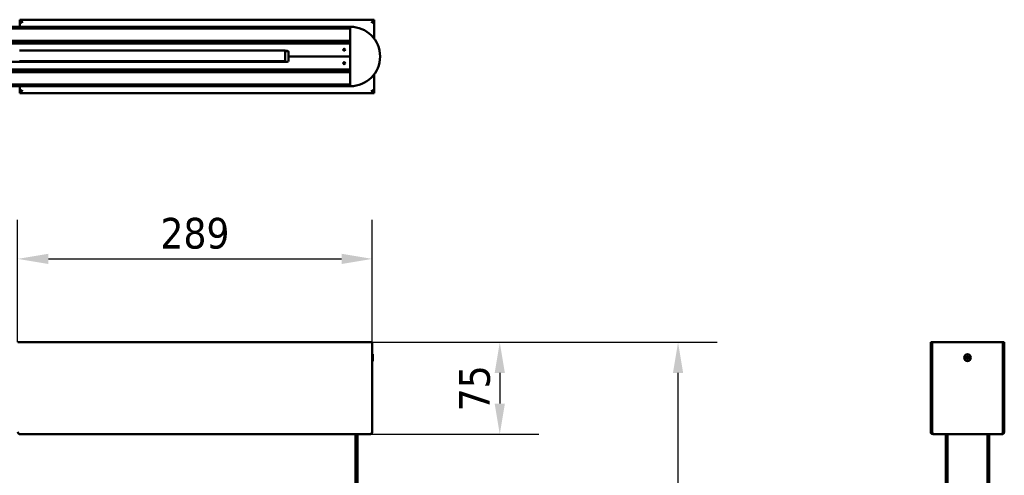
# Model space of a CAD drawing. Header units: millimetres. Extents: x 460 to 2336, y 1062 to 2601.
# Tile 9 of 9: x 1533 to 2336, y 2230 to 2601. Entities that reach past the tile are written whole.
import ezdxf

# ---------------------------------------------------------------- set-up
doc = ezdxf.new("R2010")
doc.units = ezdxf.units.MM
doc.header["$LTSCALE"] = 10
doc.layers.add('Quota (ISO)', color=7, linetype='Continuous', lineweight=25)
doc.layers.add('Visibile (ISO)', color=7, linetype='Continuous', lineweight=50)
doc.styles.add('Testo nota (ISO)', font='tahoma.ttf')
doc.dimstyles.new('PENTA', dxfattribs={"dimscale": 10, "dimtxt": 2.5, "dimasz": 2.5, "dimexe": 3.175, "dimexo": 0, "dimgap": 0.762, "dimtad": 1, "dimrnd": 1e-08, "dimtxsty": 'Testo nota (ISO)', "dimcen": 0.09, "dimdle": 10, "dimclrd": 256, "dimclre": 256, "dimclrt": 256, "dimazin": 2, "dimtfac": 0.8, "dimtmove": 0, "dimatfit": 3, "dimfxl": 1, "dimtolj": 1, "dimlwd": -1, "dimlwe": -1, "dimarcsym": 0})

# ---------------------------------------------------------------- blocks, each defined once
blk = doc.blocks.new('*D44')
at = {"layer": 'Defpoints', "color": 0, "transparency": 16777216}
for p in [(1820.78, 2338.07), (1818.78, 2263.07), (1924.76, 2263.07)]:
    blk.add_point(p, dxfattribs=at)
at = {"layer": 'Quota (ISO)', "transparency": 16777216}
for p, q in [((1820.78, 2338.07), (1956.51, 2338.07)), ((1924.76, 2313.07), (1924.76, 2288.07)), ((1818.78, 2263.07), (1956.51, 2263.07))]:
    blk.add_line(p, q, dxfattribs=at)
for points in [[(1920.59, 2313.07), (1928.92, 2313.07), (1924.76, 2338.07)], [(1920.59, 2288.07), (1928.92, 2288.07), (1924.76, 2263.07)]]:
    blk.add_solid(points, dxfattribs=at)
at = {"layer": 'Quota (ISO)', "transparency": 16777216, "insert": (1904.38, 2300.57), "char_height": 25, "attachment_point": 5, "rotation": 90, "style": 'Testo nota (ISO)'}
blk.add_mtext('\\A1;75', dxfattribs=at)
blk = doc.blocks.new('*D45')
at = {"layer": 'Defpoints', "color": 0, "transparency": 16777216}
for p in [(1820.78, 2406.08), (1531.78, 2338.07), (1820.78, 2338.07)]:
    blk.add_point(p, dxfattribs=at)
at = {"layer": 'Quota (ISO)', "transparency": 16777216}
for p, q in [((1531.78, 2338.07), (1531.78, 2437.83)), ((1820.78, 2338.07), (1820.78, 2437.83)), ((1556.78, 2406.08), (1795.78, 2406.08))]:
    blk.add_line(p, q, dxfattribs=at)
for points in [[(1556.78, 2410.24), (1556.78, 2401.91), (1531.78, 2406.08)], [(1795.78, 2410.24), (1795.78, 2401.91), (1820.78, 2406.08)]]:
    blk.add_solid(points, dxfattribs=at)
at = {"layer": 'Quota (ISO)', "transparency": 16777216, "insert": (1676.28, 2426.77), "char_height": 25, "attachment_point": 5, "style": 'Testo nota (ISO)'}
blk.add_mtext('\\A1;289', dxfattribs=at)
blk = doc.blocks.new('*D47')
at = {"layer": 'Defpoints', "color": 0, "transparency": 16777216}
for p in [(1676.28, 2338.07), (2070.05, 2338.07), (1098.94, 1420.13)]:
    blk.add_point(p, dxfattribs=at)
at = {"layer": 'Quota (ISO)', "transparency": 16777216}
for p, q in [((1676.28, 2338.07), (2101.8, 2338.07)), ((2070.05, 1445.13), (2070.05, 2313.07)), ((1098.94, 1420.13), (2101.8, 1420.13))]:
    blk.add_line(p, q, dxfattribs=at)
for points in [[(2065.88, 2313.07), (2074.21, 2313.07), (2070.05, 2338.07)], [(2065.88, 1445.13), (2074.21, 1445.13), (2070.05, 1420.13)]]:
    blk.add_solid(points, dxfattribs=at)
at = {"layer": 'Quota (ISO)', "transparency": 16777216, "insert": (2049.41, 1879.1), "char_height": 25, "width": 417.2148, "attachment_point": 5, "rotation": 90, "style": 'Testo nota (ISO)'}
blk.add_mtext('\\A1;H MAX 300', dxfattribs=at)

msp = doc.modelspace()

# ---------------------------------------------------------------- linework, layer by layer
at = {"layer": 'Visibile (ISO)'}
for p, q in [((1533.433, 2600.069), (1533.433, 2601.069)), ((1533.433, 2601.069), (1822.433, 2601.069)), ((1822.433, 2600.069), (1822.433, 2601.069)), ((792.933, 2595.319), (1802.933, 2595.319)), ((1802.933, 2593.923), (792.933, 2593.923)), ((1534.143, 2599.819), (1533.433, 2599.819)), ((1533.433, 2595.319), (1533.433, 2599.819)), ((1535.433, 2598.471), (1535.433, 2599.069)), ((1802.933, 2595.319), (1802.933, 2595.119)), ((1802.933, 2595.119), (1802.933, 2594.123)), ((1802.933, 2595.069), (1802.933, 2547.069)), ((1820.433, 2599.069), (1820.433, 2598.471)), ((1821.723, 2599.819), (1822.433, 2599.819)), ((1822.433, 2599.819), (1822.433, 2585.484)), ((792.933, 2583.714), (1802.933, 2583.714)), ((1802.933, 2582.059), (792.933, 2582.059)), ((793.933, 2581.579), (1801.933, 2581.579)), ((1650.683, 2581.579), (1650.683, 2582.059)), ((1653.183, 2581.579), (1653.183, 2582.059)), ((1802.933, 2581.819), (1793.131, 2581.733)), ((1798.67, 2576.441), (1797.193, 2576.454)), ((1802.933, 2583.514), (1802.933, 2582.259)), ((1533.281, 2575.819), (1537.74, 2575.819)), ((1537.74, 2575.819), (1541.684, 2575.819)), ((1541.684, 2575.819), (1545.655, 2575.819)), ((1545.655, 2575.819), (1549.65, 2575.819)), ((1549.65, 2575.819), (1553.669, 2575.819)), ((1553.669, 2575.819), (1557.26, 2575.819)), ((1557.26, 2575.819), (1560.867, 2575.819)), ((1560.867, 2575.819), (1564.49, 2575.819)), ((1564.49, 2575.819), (1567.218, 2575.819)), ((1567.218, 2575.819), (1569.953, 2575.819)), ((1569.953, 2575.819), (1575.26, 2575.819)), ((1575.26, 2575.819), (1580.536, 2575.819)), ((1580.536, 2575.819), (1583.162, 2575.819)), ((1583.162, 2575.819), (1585.779, 2575.819)), ((1585.779, 2575.819), (1588.386, 2575.819)), ((1588.386, 2575.819), (1590.985, 2575.819)), ((1590.985, 2575.819), (1595.123, 2575.819)), ((1595.123, 2575.819), (1599.234, 2575.819)), ((1599.234, 2575.819), (1603.317, 2575.819)), ((1603.317, 2575.819), (1607.371, 2575.819)), ((1607.371, 2575.819), (1611.393, 2575.819)), ((1611.393, 2575.819), (1615.472, 2575.819)), ((1615.472, 2575.819), (1619.513, 2575.819)), ((1619.513, 2575.819), (1623.514, 2575.819)), ((1623.514, 2575.819), (1627.474, 2575.819)), ((1627.474, 2575.819), (1629.437, 2575.819)), ((1629.437, 2575.819), (1631.389, 2575.819)), ((1631.389, 2575.819), (1634.708, 2575.819)), ((1634.708, 2575.819), (1637.992, 2575.819)), ((1637.992, 2575.819), (1641.238, 2575.819)), ((1641.238, 2575.819), (1644.445, 2575.819)), ((1644.445, 2575.819), (1647.612, 2575.819)), ((1647.612, 2575.819), (1650.738, 2575.819)), ((1650.738, 2575.819), (1653.821, 2575.819)), ((1653.821, 2575.819), (1656.9, 2575.819)), ((1656.9, 2575.819), (1659.932, 2575.819)), ((1659.932, 2575.819), (1662.915, 2575.819)), ((1662.915, 2575.819), (1665.847, 2575.819)), ((1665.847, 2575.819), (1667.298, 2575.819)), ((1667.298, 2575.819), (1668.736, 2575.819)), ((1668.736, 2575.819), (1670.152, 2575.819)), ((1670.152, 2575.819), (1671.555, 2575.819)), ((1671.555, 2575.819), (1673.64, 2575.819)), ((1673.64, 2575.819), (1675.693, 2575.819)), ((1675.693, 2575.819), (1677.715, 2575.819)), ((1677.715, 2575.819), (1679.705, 2575.819)), ((1679.705, 2575.819), (1682.05, 2575.819)), ((1682.05, 2575.819), (1684.347, 2575.819)), ((1684.347, 2575.819), (1686.597, 2575.819)), ((1686.597, 2575.819), (1688.797, 2575.819)), ((1688.797, 2575.819), (1690.949, 2575.819)), ((1690.949, 2575.819), (1693.052, 2575.819)), ((1693.052, 2575.819), (1695.105, 2575.819)), ((1695.105, 2575.819), (1697.108, 2575.819)), ((1697.108, 2575.819), (1699.061, 2575.819)), ((1699.061, 2575.819), (1700.963, 2575.819)), ((1700.963, 2575.819), (1702.812, 2575.819)), ((1702.812, 2575.819), (1704.61, 2575.819)), ((1704.61, 2575.819), (1706.359, 2575.819)), ((1706.359, 2575.819), (1708.059, 2575.819)), ((1708.059, 2575.819), (1709.709, 2575.819)), ((1709.709, 2575.819), (1711.312, 2575.819)), ((1711.312, 2575.819), (1712.559, 2575.819)), ((1712.559, 2575.819), (1713.775, 2575.819)), ((1713.775, 2575.819), (1714.962, 2575.819)), ((1714.962, 2575.819), (1715.829, 2575.819)), ((1715.829, 2575.819), (1716.68, 2575.819)), ((1716.68, 2575.819), (1717.52, 2575.819)), ((1717.52, 2575.819), (1718.344, 2575.819)), ((1718.344, 2575.819), (1719.781, 2575.819)), ((1719.781, 2575.819), (1721.167, 2575.819)), ((1721.167, 2575.819), (1722.502, 2575.819)), ((1722.502, 2575.819), (1723.789, 2575.819)), ((1723.789, 2575.819), (1725.027, 2575.819)), ((1725.027, 2575.819), (1725.777, 2575.819)), ((1725.777, 2575.819), (1726.509, 2575.819)), ((1726.509, 2575.819), (1727.224, 2575.819)), ((1727.224, 2575.819), (1727.921, 2575.819)), ((1727.921, 2575.819), (1729.264, 2575.819)), ((1729.264, 2575.819), (1730.514, 2575.819)), ((1730.514, 2575.819), (1731.703, 2575.819)), ((1731.703, 2575.819), (1732.834, 2575.819)), ((1732.834, 2575.819), (1733.908, 2575.819)), ((1733.908, 2575.819), (1734.928, 2575.819)), ((1734.928, 2575.819), (1735.896, 2575.819)), ((1735.896, 2575.819), (1736.453, 2575.819)), ((1736.453, 2575.819), (1736.992, 2575.819)), ((1736.992, 2575.819), (1738.019, 2575.819)), ((1738.019, 2575.819), (1738.981, 2575.819)), ((1738.981, 2575.819), (1739.881, 2575.819)), ((1739.881, 2575.819), (1740.723, 2575.819)), ((1740.723, 2575.819), (1741.381, 2575.819)), ((1741.381, 2575.819), (1742.004, 2575.819)), ((1742.004, 2575.819), (1742.59, 2575.819)), ((1742.59, 2575.819), (1743.009, 2575.819)), ((1743.009, 2575.819), (1743.408, 2575.819)), ((1743.408, 2575.819), (1744.156, 2575.819)), ((1744.156, 2575.819), (1744.748, 2575.819)), ((1744.748, 2575.819), (1745.294, 2575.819)), ((1745.294, 2575.819), (1745.797, 2575.819)), ((1745.797, 2575.819), (1746.143, 2575.819)), ((1746.143, 2575.819), (1746.469, 2575.819)), ((1746.469, 2575.819), (1746.783, 2575.819)), ((1746.783, 2575.819), (1747.077, 2575.819)), ((1747.077, 2575.819), (1747.602, 2575.819)), ((1747.602, 2575.819), (1748.058, 2575.819)), ((1748.058, 2575.819), (1748.454, 2575.819)), ((1748.454, 2575.819), (1748.793, 2575.819)), ((1748.793, 2575.819), (1748.983, 2575.819)), ((1748.983, 2575.819), (1749.154, 2575.819)), ((1749.154, 2575.819), (1749.316, 2575.819)), ((1749.316, 2575.819), (1749.458, 2575.819)), ((1749.458, 2575.819), (1749.677, 2575.819)), ((1749.677, 2575.819), (1749.769, 2575.819)), ((1749.769, 2575.819), (1749.843, 2575.819)), ((1749.843, 2575.819), (1749.913, 2575.819)), ((1751.433, 2575.579), (1749.913, 2575.579)), ((1749.933, 2567.319), (1749.933, 2575.579)), ((1751.774, 2575.519), (1749.933, 2575.519)), ((1752.433, 2571.079), (1752.433, 2574.579)), ((1802.933, 2571.079), (1752.433, 2571.079)), ((1802.933, 2571.079), (1752.433, 2571.079)), ((1752.433, 2571.079), (1752.433, 2567.579)), ((793.933, 2560.579), (1801.933, 2560.579)), ((1751.433, 2566.579), (1388.433, 2566.579)), ((1533.281, 2567.319), (1537.74, 2567.319)), ((1537.74, 2567.319), (1541.684, 2567.319)), ((1541.684, 2567.319), (1545.655, 2567.319)), ((1545.655, 2567.319), (1549.65, 2567.319)), ((1549.65, 2567.319), (1553.669, 2567.319)), ((1553.669, 2567.319), (1557.26, 2567.319)), ((1557.26, 2567.319), (1560.867, 2567.319)), ((1560.867, 2567.319), (1564.49, 2567.319)), ((1564.49, 2567.319), (1567.218, 2567.319)), ((1567.218, 2567.319), (1569.953, 2567.319)), ((1569.953, 2567.319), (1575.26, 2567.319)), ((1575.26, 2567.319), (1580.536, 2567.319)), ((1580.536, 2567.319), (1583.162, 2567.319)), ((1583.162, 2567.319), (1585.779, 2567.319)), ((1585.779, 2567.319), (1588.386, 2567.319)), ((1588.386, 2567.319), (1590.985, 2567.319)), ((1590.985, 2567.319), (1595.123, 2567.319)), ((1595.123, 2567.319), (1599.234, 2567.319)), ((1599.234, 2567.319), (1603.317, 2567.319)), ((1603.317, 2567.319), (1607.371, 2567.319)), ((1607.371, 2567.319), (1611.393, 2567.319)), ((1611.393, 2567.319), (1615.472, 2567.319)), ((1615.472, 2567.319), (1619.513, 2567.319)), ((1619.513, 2567.319), (1623.514, 2567.319)), ((1623.514, 2567.319), (1627.474, 2567.319)), ((1627.474, 2567.319), (1629.437, 2567.319)), ((1629.437, 2567.319), (1631.389, 2567.319)), ((1631.389, 2567.319), (1634.708, 2567.319)), ((1634.708, 2567.319), (1637.992, 2567.319)), ((1637.992, 2567.319), (1641.238, 2567.319)), ((1641.238, 2567.319), (1644.445, 2567.319)), ((1644.445, 2567.319), (1647.612, 2567.319)), ((1647.612, 2567.319), (1650.738, 2567.319)), ((1650.738, 2567.319), (1653.821, 2567.319)), ((1653.821, 2567.319), (1656.9, 2567.319)), ((1656.9, 2567.319), (1659.932, 2567.319)), ((1659.932, 2567.319), (1662.915, 2567.319)), ((1662.915, 2567.319), (1665.847, 2567.319)), ((1665.847, 2567.319), (1667.298, 2567.319)), ((1667.298, 2567.319), (1668.736, 2567.319)), ((1668.736, 2567.319), (1670.152, 2567.319)), ((1670.152, 2567.319), (1671.555, 2567.319)), ((1671.555, 2567.319), (1673.64, 2567.319)), ((1673.64, 2567.319), (1675.693, 2567.319)), ((1675.693, 2567.319), (1677.715, 2567.319)), ((1677.715, 2567.319), (1679.705, 2567.319)), ((1679.705, 2567.319), (1682.05, 2567.319)), ((1682.05, 2567.319), (1684.347, 2567.319)), ((1684.347, 2567.319), (1686.597, 2567.319)), ((1684.933, 2566.579), (1684.933, 2567.319)), ((1684.933, 2566.619), (1686.097, 2566.619)), ((1686.597, 2567.319), (1688.797, 2567.319)), ((1686.933, 2567.069), (1706.433, 2567.069)), ((1688.797, 2567.319), (1690.949, 2567.319)), ((1690.949, 2567.319), (1693.052, 2567.319)), ((1693.052, 2567.319), (1695.105, 2567.319)), ((1695.105, 2567.319), (1697.108, 2567.319)), ((1697.108, 2567.319), (1699.061, 2567.319)), ((1699.061, 2567.319), (1700.963, 2567.319)), ((1700.963, 2567.319), (1702.812, 2567.319)), ((1702.812, 2567.319), (1704.61, 2567.319)), ((1704.61, 2567.319), (1706.359, 2567.319)), ((1706.359, 2567.319), (1708.059, 2567.319)), ((1707.268, 2566.619), (1707.933, 2566.619)), ((1707.933, 2567.319), (1707.933, 2566.579)), ((1708.059, 2567.319), (1709.709, 2567.319)), ((1709.709, 2567.319), (1711.312, 2567.319)), ((1711.312, 2567.319), (1712.559, 2567.319)), ((1712.559, 2567.319), (1713.775, 2567.319)), ((1713.775, 2567.319), (1714.962, 2567.319)), ((1714.962, 2567.319), (1715.829, 2567.319)), ((1715.829, 2567.319), (1716.68, 2567.319)), ((1716.68, 2567.319), (1717.52, 2567.319)), ((1717.52, 2567.319), (1718.344, 2567.319)), ((1718.344, 2567.319), (1719.781, 2567.319)), ((1719.781, 2567.319), (1721.167, 2567.319)), ((1721.167, 2567.319), (1722.502, 2567.319)), ((1722.502, 2567.319), (1723.789, 2567.319)), ((1723.789, 2567.319), (1725.027, 2567.319)), ((1725.027, 2567.319), (1725.777, 2567.319)), ((1725.777, 2567.319), (1726.509, 2567.319)), ((1726.509, 2567.319), (1727.224, 2567.319)), ((1727.224, 2567.319), (1727.921, 2567.319)), ((1727.921, 2567.319), (1729.264, 2567.319)), ((1729.264, 2567.319), (1730.514, 2567.319)), ((1730.514, 2567.319), (1731.703, 2567.319)), ((1731.703, 2567.319), (1732.834, 2567.319)), ((1732.834, 2567.319), (1733.908, 2567.319)), ((1733.908, 2567.319), (1734.928, 2567.319)), ((1734.928, 2567.319), (1735.896, 2567.319)), ((1735.896, 2567.319), (1736.453, 2567.319)), ((1736.453, 2567.319), (1736.992, 2567.319)), ((1736.992, 2567.319), (1738.019, 2567.319)), ((1738.019, 2567.319), (1738.981, 2567.319)), ((1738.981, 2567.319), (1739.881, 2567.319)), ((1739.881, 2567.319), (1740.723, 2567.319)), ((1740.723, 2567.319), (1741.381, 2567.319)), ((1741.381, 2567.319), (1742.004, 2567.319)), ((1742.004, 2567.319), (1742.59, 2567.319)), ((1742.59, 2567.319), (1743.009, 2567.319)), ((1742.933, 2567.319), (1742.933, 2566.579)), ((1742.933, 2566.619), (1751.713, 2566.619)), ((1743.009, 2567.319), (1743.408, 2567.319)), ((1743.408, 2567.319), (1744.156, 2567.319)), ((1744.156, 2567.319), (1744.748, 2567.319)), ((1744.748, 2567.319), (1745.294, 2567.319)), ((1745.294, 2567.319), (1745.797, 2567.319)), ((1745.797, 2567.319), (1746.143, 2567.319)), ((1746.143, 2567.319), (1746.469, 2567.319)), ((1746.469, 2567.319), (1746.783, 2567.319)), ((1746.783, 2567.319), (1747.077, 2567.319)), ((1747.077, 2567.319), (1747.602, 2567.319)), ((1747.602, 2567.319), (1748.058, 2567.319)), ((1748.058, 2567.319), (1748.454, 2567.319)), ((1748.454, 2567.319), (1748.793, 2567.319)), ((1748.793, 2567.319), (1748.983, 2567.319)), ((1748.983, 2567.319), (1749.154, 2567.319)), ((1749.154, 2567.319), (1749.316, 2567.319)), ((1749.316, 2567.319), (1749.458, 2567.319)), ((1749.458, 2567.319), (1749.677, 2567.319)), ((1749.677, 2567.319), (1749.769, 2567.319)), ((1749.769, 2567.319), (1749.843, 2567.319)), ((1749.843, 2567.319), (1749.933, 2567.319)), ((1793.131, 2560.404), (1802.933, 2560.319)), ((1798.673, 2565.696), (1797.19, 2565.683)), ((792.933, 2560.079), (1802.933, 2560.079)), ((1802.933, 2558.423), (792.933, 2558.423)), ((1802.933, 2559.879), (1802.933, 2558.623)), ((1822.433, 2556.653), (1822.433, 2542.319)), ((792.933, 2548.214), (1802.933, 2548.214)), ((1802.933, 2546.819), (792.933, 2546.819)), ((1533.433, 2542.319), (1533.433, 2546.819)), ((1802.933, 2548.014), (1802.933, 2547.019)), ((1802.933, 2547.019), (1802.933, 2546.819)), ((1534.143, 2542.319), (1533.433, 2542.319)), ((1533.433, 2542.069), (1533.433, 2541.069)), ((1822.433, 2541.069), (1533.433, 2541.069)), ((1535.433, 2543.069), (1535.433, 2543.666)), ((1820.433, 2543.666), (1820.433, 2543.069)), ((1821.723, 2542.319), (1822.433, 2542.319)), ((1822.433, 2542.069), (1822.433, 2541.069)), ((1531.783, 2338.071), (1820.783, 2338.071)), ((1820.783, 2338.071), (1820.783, 2265.071)), ((2275.979, 2338.071), (2275.979, 2338.071)), ((2275.979, 2338.071), (2275.979, 2265.071)), ((2276.979, 2338.071), (2275.979, 2338.071)), ((2276.979, 2338.071), (2275.979, 2338.071)), ((2276.979, 2338.071), (2276.979, 2338.071)), ((2276.979, 2265.071), (2276.979, 2338.071)), ((2277.229, 2338.071), (2334.729, 2338.071)), ((2334.729, 2338.071), (2277.229, 2338.071)), ((2277.229, 2265.071), (2277.229, 2338.071)), ((2277.229, 2338.071), (2277.229, 2338.071)), ((2334.729, 2338.071), (2334.729, 2265.071)), ((2334.729, 2338.071), (2334.729, 2338.071)), ((2334.979, 2338.071), (2335.979, 2338.071)), ((2334.979, 2265.071), (2334.979, 2338.071)), ((2334.979, 2338.071), (2334.979, 2338.071)), ((2334.979, 2338.071), (2335.979, 2338.071)), ((2335.979, 2265.071), (2335.979, 2338.071)), ((2335.979, 2338.071), (2335.979, 2338.071)), ((1820.783, 2328.139), (1820.964, 2328.321)), ((1820.964, 2328.321), (1820.964, 2322.821)), ((1821.211, 2328.321), (1820.964, 2328.321)), ((1821.211, 2328.321), (1821.211, 2322.821)), ((1820.783, 2323.003), (1820.964, 2322.821)), ((1821.211, 2322.821), (1820.964, 2322.821)), ((2304.377, 2326.016), (2305.422, 2325.519)), ((2304.462, 2325.981), (2305.252, 2325.765)), ((2304.585, 2326.479), (2305.649, 2326.024)), ((2305.353, 2325.989), (2304.668, 2326.438)), ((2305.072, 2324.177), (2305.527, 2325.241)), ((2305.562, 2324.945), (2305.112, 2324.26)), ((2305.534, 2323.969), (2306.031, 2325.014)), ((2305.569, 2324.054), (2305.786, 2324.844)), ((2306.424, 2327.174), (2305.927, 2326.129)), ((2306.389, 2327.089), (2306.173, 2326.298)), ((2307.373, 2324.664), (2306.309, 2325.119)), ((2306.396, 2326.197), (2306.846, 2326.882)), ((2306.886, 2326.965), (2306.432, 2325.901)), ((2307.582, 2325.126), (2306.537, 2325.623)), ((2306.605, 2325.154), (2307.29, 2324.704)), ((2307.497, 2325.161), (2306.706, 2325.378)), ((2276.979, 2265.071), (2275.979, 2265.071)), ((2277.229, 2265.071), (2277.229, 2265.071)), ((2277.229, 2265.071), (2277.229, 2265.071)), ((2277.979, 2263.071), (2277.979, 2263.322)), ((2333.979, 2263.071), (2333.979, 2263.322)), ((2334.729, 2265.071), (2334.729, 2265.071)), ((2334.729, 2265.071), (2334.729, 2265.071)), ((2334.979, 2265.071), (2335.979, 2265.071)), ((1533.783, 2263.071), (1818.783, 2263.071)), ((1807.183, 2263.071), (1807.183, 1833.676)), ((1808.683, 2263.071), (1808.683, 1833.663)), ((2277.979, 2263.071), (2278.576, 2263.071)), ((2278.576, 2263.071), (2333.382, 2263.071)), ((2288.229, 2263.071), (2288.229, 1853.714)), ((2289.729, 2263.071), (2289.729, 1853.714)), ((2322.229, 2263.071), (2322.229, 1833.714)), ((2323.729, 2263.071), (2323.729, 1833.714)), ((2333.382, 2263.071), (2333.979, 2263.071))]:
    msp.add_line(p, q, dxfattribs=at)
for centre, radius in [((1797.933, 2576.579), 0.75), ((1797.933, 2565.579), 0.75), ((2305.979, 2325.571), 2.75)]:
    msp.add_circle(centre, radius, dxfattribs=at)
for centre, radius, start, end in [((1802.933, 2571.069), 24.25, 270, 90), ((1706.433, 2581.319), 1, 15.070062, 47.731416), ((1793.133, 2581.533), 0.2, 90.5, 166.840973), ((1801.933, 2580.579), 1, 0, 90), ((1751.433, 2574.579), 1, 0, 90), ((1751.433, 2574.559), 1, 0, 73.739795), ((1686.933, 2566.069), 1, 90, 149.33617), ((1706.433, 2566.069), 1, 30.66383, 90), ((1719.433, 2571.069), 9, 204.624318, 209.926517), ((1719.433, 2571.069), 5.1, 227.332075, 241.689705), ((1719.433, 2571.069), 4.2, 243.234499, 296.765501), ((1719.433, 2571.069), 5.1, 298.310295, 312.667925), ((1719.433, 2571.069), 9, 330.073483, 335.375682), ((1751.433, 2567.579), 1, 270, 0), ((1793.133, 2560.604), 0.2, 187.334082, 269.5), ((1801.933, 2561.579), 1, 270, 0), ((2305.979, 2325.571), 0.752, 146.318511, 165.102842), ((2305.329, 2325.326), 0.215, 336.842922, 64.578431), ((2305.979, 2325.571), 0.752, 236.318511, 255.102842), ((2305.733, 2326.221), 0.215, 246.842922, 334.578431), ((2306.225, 2324.921), 0.215, 66.842922, 154.578431), ((2305.979, 2325.571), 0.752, 56.318511, 75.102842), ((2306.629, 2325.817), 0.215, 156.842922, 244.578431), ((2305.979, 2325.571), 0.752, 326.318511, 345.102842)]:
    msp.add_arc(centre, radius, start, end, dxfattribs=at)
for points, knots in [([(1533.433, 2601.069), (1533.684, 2601.069), (1534.151, 2600.592), (1534.673, 2599.983), (1534.918, 2599.698), (1535.175, 2599.383), (1535.433, 2599.069)], [-1, -1, -1, -1, -0.3191123, -0.3191123, -0.3191123, 0, 0, 0, 0]), ([(1820.433, 2599.069), (1821.023, 2599.79), (1821.618, 2600.52), (1822.044, 2600.867), (1822.201, 2600.995), (1822.333, 2601.069), (1822.433, 2601.069)], [-1, -1, -1, -1, -0.26855542, -0.26855542, -0.26855542, 0, 0, 0, 0]), ([(1535.433, 2599.069), (1534.733, 2599.496), (1534.023, 2599.933), (1533.603, 2600.043), (1533.539, 2600.06), (1533.482, 2600.069), (1533.433, 2600.069)], [0, 0, 0, 0, 0.8674926, 0.8674926, 0.8674926, 1, 1, 1, 1]), ([(1534.462, 2599.069), (1534.17, 2599.251), (1533.915, 2599.416), (1533.727, 2599.55), (1533.684, 2599.581), (1533.645, 2599.609), (1533.61, 2599.636)], [-0.65276121, -0.65276121, -0.65276121, -0.65276121, -0.32056572, -0.32056572, -0.32056572, -0.24458239, -0.24458239, -0.24458239, -0.24458239]), ([(1822.433, 2600.069), (1822.112, 2600.069), (1821.446, 2599.684), (1820.752, 2599.263), (1820.646, 2599.199), (1820.54, 2599.134), (1820.433, 2599.069)], [0, 0, 0, 0, 0.8674926, 0.8674926, 0.8674926, 1, 1, 1, 1]), ([(1822.255, 2599.636), (1822.077, 2599.499), (1821.776, 2599.302), (1821.424, 2599.082), (1821.417, 2599.077), (1821.41, 2599.073), (1821.403, 2599.069)], [-0.74529904, -0.74529904, -0.74529904, -0.74529904, -0.34579722, -0.34579722, -0.34579722, -0.33798356, -0.33798356, -0.33798356, -0.33798356]), ([(1533.433, 2542.069), (1533.741, 2542.069), (1534.33, 2542.403), (1534.943, 2542.771), (1535.104, 2542.868), (1535.268, 2542.968), (1535.433, 2543.069)], [0, 0, 0, 0, 0.7915777, 0.7915777, 0.7915777, 1, 1, 1, 1]), ([(1535.433, 2543.069), (1534.868, 2542.378), (1534.297, 2541.674), (1533.864, 2541.305), (1533.692, 2541.159), (1533.543, 2541.069), (1533.433, 2541.069)], [-1, -1, -1, -1, -0.2834953, -0.2834953, -0.2834953, 0, 0, 0, 0]), ([(1533.61, 2542.501), (1533.788, 2542.638), (1534.089, 2542.835), (1534.441, 2543.056), (1534.448, 2543.06), (1534.455, 2543.064), (1534.462, 2543.069)], [-0.74529904, -0.74529904, -0.74529904, -0.74529904, -0.34579722, -0.34579722, -0.34579722, -0.33798356, -0.33798356, -0.33798356, -0.33798356]), ([(1820.433, 2543.069), (1821.132, 2542.641), (1821.843, 2542.204), (1822.262, 2542.094), (1822.327, 2542.077), (1822.384, 2542.069), (1822.433, 2542.069)], [0, 0, 0, 0, 0.8674926, 0.8674926, 0.8674926, 1, 1, 1, 1]), ([(1822.433, 2541.069), (1822.181, 2541.069), (1821.714, 2541.546), (1821.192, 2542.154), (1820.948, 2542.439), (1820.69, 2542.754), (1820.433, 2543.069)], [-1, -1, -1, -1, -0.3191123, -0.3191123, -0.3191123, 0, 0, 0, 0]), ([(1821.403, 2543.069), (1821.695, 2542.886), (1821.95, 2542.721), (1822.138, 2542.587), (1822.181, 2542.557), (1822.22, 2542.528), (1822.255, 2542.501)], [-0.65276121, -0.65276121, -0.65276121, -0.65276121, -0.32056572, -0.32056572, -0.32056572, -0.24458239, -0.24458239, -0.24458239, -0.24458239]), ([(2304.462, 2325.981), (2304.457, 2325.982), (2304.45, 2325.985), (2304.435, 2325.99), (2304.424, 2325.995), (2304.402, 2326.004), (2304.388, 2326.011), (2304.377, 2326.016)], [0.034954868, 0.034954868, 0.034954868, 0.034954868, 0.038019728, 0.038019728, 0.041814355, 0.041814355, 0.045660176, 0.045660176, 0.045660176, 0.045660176]), ([(2304.585, 2326.479), (2304.597, 2326.474), (2304.611, 2326.467), (2304.632, 2326.457), (2304.643, 2326.452), (2304.658, 2326.444), (2304.664, 2326.441), (2304.668, 2326.438)], [0.015311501, 0.015311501, 0.015311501, 0.015311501, 0.019157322, 0.019157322, 0.022951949, 0.022951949, 0.026016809, 0.026016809, 0.026016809, 0.026016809]), ([(2305.072, 2324.177), (2305.077, 2324.189), (2305.083, 2324.203), (2305.093, 2324.224), (2305.099, 2324.236), (2305.106, 2324.25), (2305.11, 2324.256), (2305.112, 2324.26)], [0.015311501, 0.015311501, 0.015311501, 0.015311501, 0.019157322, 0.019157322, 0.022951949, 0.022951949, 0.026016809, 0.026016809, 0.026016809, 0.026016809]), ([(2305.49, 2325.664), (2305.528, 2325.649), (2305.563, 2325.626), (2305.611, 2325.584), (2305.631, 2325.562), (2305.664, 2325.514), (2305.679, 2325.488), (2305.698, 2325.435), (2305.706, 2325.406), (2305.712, 2325.347), (2305.711, 2325.319), (2305.704, 2325.255), (2305.692, 2325.214), (2305.674, 2325.178)], [0.167227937, 0.167227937, 0.167227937, 0.167227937, 0.179801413, 0.179801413, 0.188242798, 0.188242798, 0.196684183, 0.196684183, 0.205125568, 0.205125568, 0.213566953, 0.213566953, 0.226140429, 0.226140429, 0.226140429, 0.226140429]), ([(2305.569, 2324.054), (2305.568, 2324.049), (2305.566, 2324.042), (2305.56, 2324.027), (2305.555, 2324.016), (2305.546, 2323.994), (2305.54, 2323.98), (2305.534, 2323.969)], [0.034954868, 0.034954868, 0.034954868, 0.034954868, 0.038019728, 0.038019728, 0.041814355, 0.041814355, 0.045660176, 0.045660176, 0.045660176, 0.045660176]), ([(2306.072, 2326.06), (2306.057, 2326.023), (2306.034, 2325.987), (2305.991, 2325.939), (2305.97, 2325.919), (2305.922, 2325.886), (2305.896, 2325.872), (2305.843, 2325.852), (2305.814, 2325.845), (2305.755, 2325.838), (2305.726, 2325.839), (2305.662, 2325.847), (2305.622, 2325.858), (2305.586, 2325.876)], [0.167227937, 0.167227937, 0.167227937, 0.167227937, 0.179801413, 0.179801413, 0.188242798, 0.188242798, 0.196684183, 0.196684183, 0.205125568, 0.205125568, 0.213566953, 0.213566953, 0.226140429, 0.226140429, 0.226140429, 0.226140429]), ([(2305.886, 2325.083), (2305.901, 2325.12), (2305.924, 2325.155), (2305.967, 2325.203), (2305.988, 2325.223), (2306.036, 2325.257), (2306.063, 2325.271), (2306.115, 2325.291), (2306.145, 2325.298), (2306.203, 2325.304), (2306.232, 2325.304), (2306.296, 2325.296), (2306.336, 2325.284), (2306.372, 2325.266)], [0.167227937, 0.167227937, 0.167227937, 0.167227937, 0.179801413, 0.179801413, 0.188242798, 0.188242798, 0.196684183, 0.196684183, 0.205125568, 0.205125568, 0.213566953, 0.213566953, 0.226140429, 0.226140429, 0.226140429, 0.226140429]), ([(2306.468, 2325.478), (2306.431, 2325.494), (2306.395, 2325.516), (2306.347, 2325.559), (2306.327, 2325.58), (2306.294, 2325.628), (2306.28, 2325.655), (2306.26, 2325.707), (2306.253, 2325.737), (2306.246, 2325.795), (2306.247, 2325.824), (2306.255, 2325.888), (2306.266, 2325.928), (2306.284, 2325.964)], [0.167227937, 0.167227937, 0.167227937, 0.167227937, 0.179801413, 0.179801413, 0.188242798, 0.188242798, 0.196684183, 0.196684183, 0.205125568, 0.205125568, 0.213566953, 0.213566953, 0.226140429, 0.226140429, 0.226140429, 0.226140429]), ([(2306.389, 2327.089), (2306.39, 2327.093), (2306.392, 2327.1), (2306.398, 2327.115), (2306.403, 2327.127), (2306.412, 2327.148), (2306.418, 2327.162), (2306.424, 2327.174)], [0.034954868, 0.034954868, 0.034954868, 0.034954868, 0.038019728, 0.038019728, 0.041814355, 0.041814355, 0.045660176, 0.045660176, 0.045660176, 0.045660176]), ([(2306.886, 2326.965), (2306.881, 2326.953), (2306.875, 2326.939), (2306.865, 2326.918), (2306.86, 2326.907), (2306.852, 2326.893), (2306.849, 2326.887), (2306.846, 2326.882)], [0.015311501, 0.015311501, 0.015311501, 0.015311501, 0.019157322, 0.019157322, 0.022951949, 0.022951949, 0.026016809, 0.026016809, 0.026016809, 0.026016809]), ([(2307.373, 2324.664), (2307.361, 2324.669), (2307.347, 2324.675), (2307.326, 2324.685), (2307.315, 2324.691), (2307.3, 2324.698), (2307.295, 2324.702), (2307.29, 2324.704)], [0.015311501, 0.015311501, 0.015311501, 0.015311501, 0.019157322, 0.019157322, 0.022951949, 0.022951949, 0.026016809, 0.026016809, 0.026016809, 0.026016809]), ([(2307.497, 2325.161), (2307.501, 2325.16), (2307.508, 2325.158), (2307.523, 2325.152), (2307.535, 2325.147), (2307.556, 2325.138), (2307.57, 2325.132), (2307.582, 2325.126)], [0.034954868, 0.034954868, 0.034954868, 0.034954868, 0.038019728, 0.038019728, 0.041814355, 0.041814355, 0.045660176, 0.045660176, 0.045660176, 0.045660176]), ([(1531.783, 2265.071), (1532.034, 2264.281), (1532.501, 2263.605), (1533.023, 2263.292), (1533.268, 2263.146), (1533.525, 2263.071), (1533.783, 2263.071)], [-1, -1, -1, -1, -0.3191123, -0.3191123, -0.3191123, 0, 0, 0, 0]), ([(1818.783, 2263.071), (1819.373, 2263.071), (1819.967, 2263.482), (1820.394, 2264.197), (1820.551, 2264.459), (1820.683, 2264.76), (1820.783, 2265.071)], [-1, -1, -1, -1, -0.26855542, -0.26855542, -0.26855542, 0, 0, 0, 0]), ([(1820.605, 2264.248), (1820.427, 2263.854), (1820.126, 2263.535), (1819.774, 2263.334), (1819.767, 2263.33), (1819.76, 2263.326), (1819.753, 2263.322)], [-0.74529904, -0.74529904, -0.74529904, -0.74529904, -0.34579722, -0.34579722, -0.34579722, -0.33798356, -0.33798356, -0.33798356, -0.33798356]), ([(2277.979, 2263.071), (2277.289, 2263.071), (2276.585, 2263.438), (2276.216, 2264.128), (2276.07, 2264.4), (2275.979, 2264.724), (2275.979, 2265.071)], [-1, -1, -1, -1, -0.2834953, -0.2834953, -0.2834953, 0, 0, 0, 0]), ([(2277.412, 2264.248), (2277.548, 2263.854), (2277.745, 2263.535), (2277.966, 2263.334), (2277.97, 2263.33), (2277.975, 2263.326), (2277.979, 2263.322)], [-0.74529904, -0.74529904, -0.74529904, -0.74529904, -0.34579722, -0.34579722, -0.34579722, -0.33798356, -0.33798356, -0.33798356, -0.33798356]), ([(2335.979, 2265.071), (2335.979, 2264.281), (2335.502, 2263.605), (2334.894, 2263.293), (2334.608, 2263.146), (2334.294, 2263.071), (2333.979, 2263.071)], [-1, -1, -1, -1, -0.3191123, -0.3191123, -0.3191123, 0, 0, 0, 0]), ([(2333.979, 2263.322), (2334.161, 2263.485), (2334.327, 2263.72), (2334.461, 2264.027), (2334.491, 2264.097), (2334.52, 2264.171), (2334.547, 2264.248)], [-0.65276121, -0.65276121, -0.65276121, -0.65276121, -0.32056572, -0.32056572, -0.32056572, -0.24458239, -0.24458239, -0.24458239, -0.24458239]), ([(2334.549, 2264.254), (2334.743, 2264.389), (2334.895, 2264.592), (2334.953, 2264.846), (2334.97, 2264.919), (2334.979, 2264.994), (2334.979, 2265.071)], [0.40396375, 0.40396375, 0.40396375, 0.40396375, 0.86749258, 0.86749258, 0.86749258, 1, 1, 1, 1])]:
    msp.add_open_spline(points, degree=3, knots=knots, dxfattribs=at)
for points in [[(1533.61, 2599.636), (1533.498, 2599.722), (1533.433, 2599.786), (1533.433, 2599.819)], [(1534.462, 2599.069), (1534.755, 2598.884), (1535.098, 2598.675), (1535.433, 2598.471)], [(1534.544, 2599.601), (1534.638, 2599.462), (1534.783, 2599.274), (1534.947, 2599.069)], [(1535.433, 2598.471), (1535.265, 2598.675), (1535.094, 2598.884), (1534.947, 2599.069)], [(1820.433, 2598.471), (1820.768, 2598.676), (1821.105, 2598.882), (1821.403, 2599.069)], [(1820.918, 2599.069), (1820.769, 2598.882), (1820.6, 2598.676), (1820.433, 2598.471)], [(1820.918, 2599.069), (1821.084, 2599.277), (1821.227, 2599.463), (1821.32, 2599.6)], [(1822.433, 2599.819), (1822.433, 2599.787), (1822.369, 2599.723), (1822.255, 2599.636)], [(1533.433, 2542.319), (1533.433, 2542.35), (1533.497, 2542.414), (1533.61, 2542.501)], [(1535.433, 2543.666), (1535.097, 2543.461), (1534.76, 2543.255), (1534.462, 2543.069)], [(1534.947, 2543.069), (1534.781, 2542.86), (1534.638, 2542.674), (1534.546, 2542.537)], [(1534.947, 2543.069), (1535.096, 2543.255), (1535.265, 2543.461), (1535.433, 2543.666)], [(1821.403, 2543.069), (1821.11, 2543.253), (1820.767, 2543.462), (1820.433, 2543.666)], [(1820.433, 2543.666), (1820.6, 2543.462), (1820.771, 2543.253), (1820.918, 2543.069)], [(1821.321, 2542.536), (1821.227, 2542.675), (1821.082, 2542.863), (1820.918, 2543.069)], [(1822.255, 2542.501), (1822.367, 2542.415), (1822.433, 2542.351), (1822.433, 2542.319)], [(1818.783, 2263.071), (1819.118, 2263.071), (1819.455, 2263.171), (1819.753, 2263.322)], [(1820.783, 2265.071), (1820.783, 2264.783), (1820.719, 2264.499), (1820.605, 2264.248)], [(2276.979, 2265.071), (2276.979, 2264.711), (2277.164, 2264.423), (2277.409, 2264.251)], [(2277.229, 2265.071), (2277.261, 2264.784), (2277.324, 2264.499), (2277.412, 2264.248)], [(2278.576, 2263.071), (2278.372, 2263.071), (2278.166, 2263.171), (2277.979, 2263.322)], [(2333.979, 2263.322), (2333.795, 2263.168), (2333.586, 2263.071), (2333.382, 2263.071)], [(2334.547, 2264.248), (2334.633, 2264.496), (2334.697, 2264.779), (2334.729, 2265.071)]]:
    msp.add_open_spline(points, degree=3, dxfattribs=at)
for points, weights in [([(2305.252, 2325.765), (2305.396, 2325.704), (2305.49, 2325.664)], [1, 1.22198309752, 1.42828100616]), ([(2305.586, 2325.876), (2305.493, 2325.921), (2305.353, 2325.989)], [1.42828100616, 1.22198309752, 1]), ([(2305.674, 2325.178), (2305.63, 2325.085), (2305.562, 2324.945)], [1.42828100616, 1.22198309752, 1]), ([(2305.786, 2324.844), (2305.846, 2324.988), (2305.886, 2325.083)], [1, 1.22198309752, 1.42828100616]), ([(2306.173, 2326.298), (2306.112, 2326.155), (2306.072, 2326.06)], [1, 1.22198309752, 1.42828100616]), ([(2306.284, 2325.964), (2306.329, 2326.057), (2306.396, 2326.197)], [1.42828100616, 1.22198309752, 1]), ([(2306.372, 2325.266), (2306.465, 2325.222), (2306.605, 2325.154)], [1.42828100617, 1.22198309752, 1]), ([(2306.706, 2325.378), (2306.562, 2325.438), (2306.468, 2325.478)], [1, 1.22198309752, 1.42828100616])]:
    msp.add_rational_spline(points, weights, degree=2, dxfattribs=at)

# ---------------------------------------------------------------- dimensions: what is measured, and where the dimension line sits
at = {"layer": 'Quota (ISO)'}
for base, p1, p2, angle, picture, middle in [((1820.783, 2406.078), (1531.783, 2338.071), (1820.783, 2338.071), 180, '*D45', (1676.283, 2406.078)), ((1924.758, 2263.071), (1820.783, 2338.071), (1818.783, 2263.071), 90, '*D44', (1924.758, 2300.571))]:
    dim = msp.add_linear_dim(base=base, p1=p1, p2=p2, angle=angle, dimstyle='PENTA', override={"dimgap": 0.762, "dimdec": 2, "dimtol": 0, "dimlim": 0, "dimtp": 0, "dimtm": 0, "dimtdec": 2, "dimtofl": 0, "dimatfit": 1}, dxfattribs=at)
    dim.commit()
    dim.dimension.update_dxf_attribs({"geometry": picture, "text_midpoint": middle, "dimtype": 160})
dim = msp.add_linear_dim(base=(2070.047, 2338.071), p1=(1098.943, 1420.13), p2=(1676.283, 2338.071), angle=90, text='H MAX 300', dimstyle='PENTA', override={"dimatfit": 1}, dxfattribs=at)
dim.commit()
dim.dimension.update_dxf_attribs({"geometry": '*D47', "text_midpoint": (2049.407, 1879.101)})

doc.saveas('drawing.dxf')
